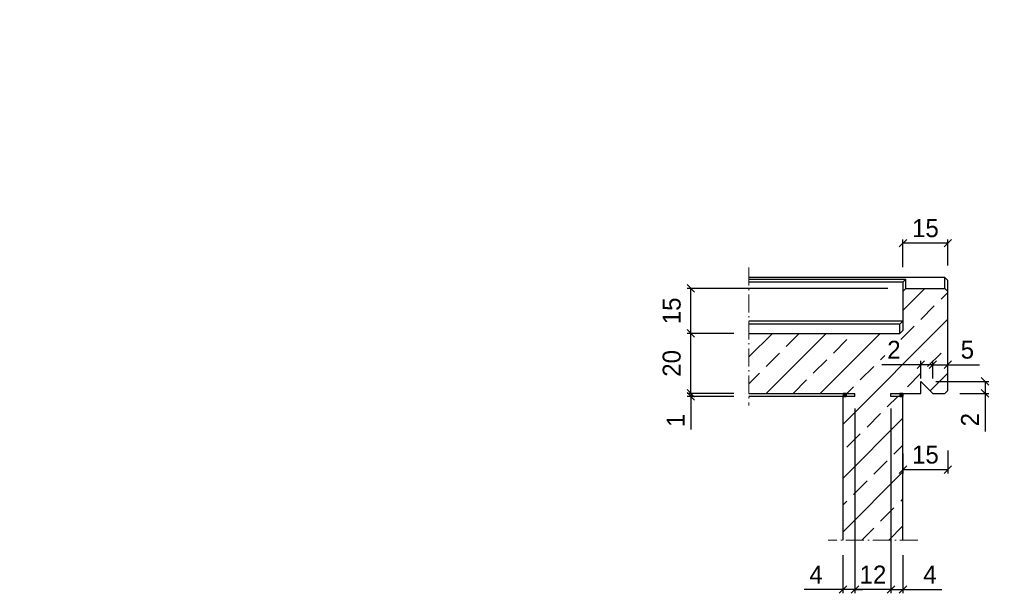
# Model space of a CAD drawing. Header units: millimetres. Extents: x -19424 to 109295, y -11926 to 8715.
# Tile 14 of 38: x 91 to 3377, y -11735 to -9821. Entities that reach past the tile are written whole.
import ezdxf

# ---------------------------------------------------------------- set-up
doc = ezdxf.new("R2010")
doc.units = ezdxf.units.MM
doc.linetypes.add('ACAD_ISO10W100', pattern=[18, 12, -3, 0, -3])
doc.layers.add('Bemaßung', color=7, linetype='Continuous', lineweight=13)
doc.layers.add('Beschriftung', color=7, linetype='Continuous')
doc.styles.add('LBB3.5M1000', font='isocp.shx', dxfattribs={"height": 3.5})
doc.dimstyles.new('DIN', dxfattribs={"dimtxt": 2.5, "dimasz": 2.5, "dimexe": 1.25, "dimexo": 0.625, "dimtad": 1, "dimtih": 1, "dimdec": 4, "dimdsep": 46, "dimlunit": 6, "dimtxsty": 'Standard', "dimcen": 2.5, "dimadec": 0, "dimazin": 0, "dimtfac": 1, "dimtdec": 4, "dimtmove": 0, "dimatfit": 3, "dimfxl": 0, "dimtvp": 1, "dimtolj": 1, "dimtzin": 0, "dimarcsym": 0})

# ---------------------------------------------------------------- blocks, each defined once
blk = doc.blocks.new('_Oblique')
at = {"color": 0, "linetype": 'ByBlock', "lineweight": -2}
blk.add_line((-0.5, -0.5), (0.5, 0.5), dxfattribs=at)
blk = doc.blocks.new('*D140')
at = {"layer": 'Bemaßung', "color": 0, "lineweight": -2, "transparency": 16777216}
for p, q in [((2474.3, -10867.7), (2318, -10867.7)), ((2330.5, -11067.9), (2330.5, -10867.7)), ((2474.3, -11067.9), (2318, -11067.9))]:
    blk.add_line(p, q, dxfattribs=at)
at = {"layer": 'DEFPOINTS', "color": 0, "transparency": 16777216}
for p in [(2330.5, -10867.7), (2524.3, -10867.7), (2524.3, -11067.9)]:
    blk.add_point(p, dxfattribs=at)
at = {"layer": 'Bemaßung', "color": 0, "lineweight": -2, "transparency": 16777216, "xscale": 25, "yscale": 25, "zscale": 25}
for p, rotation in [((2330.5, -10867.7), 90), ((2330.5, -11067.9), 270)]:
    blk.add_blockref('_Oblique', p, dxfattribs=dict(at, rotation=rotation))
at = {"layer": 'Bemaßung', "color": 0, "transparency": 16777216, "insert": (2267, -10967.8), "char_height": 60, "attachment_point": 5, "rotation": 90}
blk.add_mtext('\\A1;20', dxfattribs=at)
blk = doc.blocks.new('*D141')
at = {"layer": 'Bemaßung', "color": 0, "lineweight": -2, "transparency": 16777216}
for p, q in [((2988.4, -10717.6), (2318, -10717.6)), ((2330.5, -10867.7), (2330.5, -10717.6)), ((2474.3, -10867.7), (2318, -10867.7))]:
    blk.add_line(p, q, dxfattribs=at)
at = {"layer": 'DEFPOINTS', "color": 0, "transparency": 16777216}
for p in [(2330.5, -10717.6), (3038.4, -10717.6), (2524.3, -10867.7)]:
    blk.add_point(p, dxfattribs=at)
at = {"layer": 'Bemaßung', "color": 0, "lineweight": -2, "transparency": 16777216, "xscale": 25, "yscale": 25, "zscale": 25}
for p, rotation in [((2330.5, -10717.6), 90), ((2330.5, -10867.7), 270)]:
    blk.add_blockref('_Oblique', p, dxfattribs=dict(at, rotation=rotation))
at = {"layer": 'Bemaßung', "color": 0, "transparency": 16777216, "insert": (2267, -10792.7), "char_height": 60, "attachment_point": 5, "rotation": 90}
blk.add_mtext('\\A1;15', dxfattribs=at)
blk = doc.blocks.new('*D142')
at = {"layer": 'Bemaßung', "color": 0, "lineweight": -2, "transparency": 16777216}
for p, q in [((3038.4, -10647.1), (3038.4, -10554.5)), ((3188.4, -10567), (3038.4, -10567)), ((3188.4, -10641), (3188.4, -10554.5))]:
    blk.add_line(p, q, dxfattribs=at)
at = {"layer": 'DEFPOINTS', "color": 0, "transparency": 16777216}
for p in [(3038.4, -10567), (3038.4, -10697.1), (3188.4, -10691)]:
    blk.add_point(p, dxfattribs=at)
at = {"layer": 'Bemaßung', "color": 0, "lineweight": -2, "transparency": 16777216, "xscale": 25, "yscale": 25, "zscale": 25, "rotation": 180}
blk.add_blockref('_Oblique', (3038.4, -10567), dxfattribs=at)
at = {"layer": 'Bemaßung', "color": 0, "lineweight": -2, "transparency": 16777216, "xscale": 25, "yscale": 25, "zscale": 25}
blk.add_blockref('_Oblique', (3188.4, -10567), dxfattribs=at)
at = {"layer": 'Bemaßung', "color": 0, "transparency": 16777216, "insert": (3113.4, -10517), "char_height": 60, "attachment_point": 5}
blk.add_mtext('\\A1;15', dxfattribs=at)
blk = doc.blocks.new('*D144')
at = {"layer": 'Bemaßung', "color": 0, "lineweight": -2, "transparency": 16777216}
for p, q in [((2998.5, -11118.2), (2998.5, -11734.8)), ((3038.4, -11607), (3038.4, -11734.8)), ((2998.5, -11722.3), (2973.5, -11722.3)), ((2998.5, -11722.3), (3038.4, -11722.3)), ((3038.4, -11722.3), (3168.4, -11722.3))]:
    blk.add_line(p, q, dxfattribs=at)
at = {"layer": 'DEFPOINTS', "color": 0, "transparency": 16777216}
for p in [(2998.5, -11068.2), (3038.4, -11557), (2998.5, -11722.3)]:
    blk.add_point(p, dxfattribs=at)
at = {"layer": 'Bemaßung', "color": 0, "lineweight": -2, "transparency": 16777216, "xscale": 25, "yscale": 25, "zscale": 25}
blk.add_blockref('_Oblique', (2998.5, -11722.3), dxfattribs=at)
at = {"layer": 'Bemaßung', "color": 0, "lineweight": -2, "transparency": 16777216, "xscale": 25, "yscale": 25, "zscale": 25, "rotation": 180}
blk.add_blockref('_Oblique', (3038.4, -11722.3), dxfattribs=at)
at = {"layer": 'Bemaßung', "color": 0, "transparency": 16777216, "insert": (3128.4, -11672.3), "char_height": 60, "attachment_point": 5}
blk.add_mtext('\\A1;4', dxfattribs=at)
blk = doc.blocks.new('*D143')
at = {"layer": 'Bemaßung', "color": 0, "lineweight": -2, "transparency": 16777216}
for p, q in [((2878.4, -11118.2), (2878.4, -11734.8)), ((2838.4, -11607), (2838.4, -11734.8)), ((2838.4, -11722.3), (2708.4, -11722.3)), ((2878.4, -11722.3), (2838.4, -11722.3)), ((2878.4, -11722.3), (2903.4, -11722.3))]:
    blk.add_line(p, q, dxfattribs=at)
at = {"layer": 'DEFPOINTS', "color": 0, "transparency": 16777216}
for p in [(2878.4, -11068.2), (2838.4, -11557), (2878.4, -11722.3)]:
    blk.add_point(p, dxfattribs=at)
at = {"layer": 'Bemaßung', "color": 0, "lineweight": -2, "transparency": 16777216, "xscale": 25, "yscale": 25, "zscale": 25}
blk.add_blockref('_Oblique', (2838.4, -11722.3), dxfattribs=at)
at = {"layer": 'Bemaßung', "color": 0, "lineweight": -2, "transparency": 16777216, "xscale": 25, "yscale": 25, "zscale": 25, "rotation": 180}
blk.add_blockref('_Oblique', (2878.4, -11722.3), dxfattribs=at)
at = {"layer": 'Bemaßung', "color": 0, "transparency": 16777216, "insert": (2748.4, -11672.3), "char_height": 60, "attachment_point": 5}
blk.add_mtext('\\A1;4', dxfattribs=at)
blk = doc.blocks.new('*D145')
at = {"layer": 'Bemaßung', "color": 0, "lineweight": -2, "transparency": 16777216}
for p, q in [((2878.4, -11122.1), (2878.4, -11734.8)), ((2998.5, -11118.2), (2998.5, -11734.8)), ((2998.5, -11722.3), (2878.4, -11722.3))]:
    blk.add_line(p, q, dxfattribs=at)
at = {"layer": 'DEFPOINTS', "color": 0, "transparency": 16777216}
for p in [(2998.5, -11068.2), (2878.4, -11072.1), (2878.4, -11722.3)]:
    blk.add_point(p, dxfattribs=at)
at = {"layer": 'Bemaßung', "color": 0, "lineweight": -2, "transparency": 16777216, "xscale": 25, "yscale": 25, "zscale": 25, "rotation": 180}
blk.add_blockref('_Oblique', (2878.4, -11722.3), dxfattribs=at)
at = {"layer": 'Bemaßung', "color": 0, "lineweight": -2, "transparency": 16777216, "xscale": 25, "yscale": 25, "zscale": 25}
blk.add_blockref('_Oblique', (2998.5, -11722.3), dxfattribs=at)
at = {"layer": 'Bemaßung', "color": 0, "transparency": 16777216, "insert": (2938.4, -11672.3), "char_height": 60, "attachment_point": 5}
blk.add_mtext('\\A1;12', dxfattribs=at)
blk = doc.blocks.new('*D146')
at = {"layer": 'Bemaßung', "color": 0, "lineweight": -2, "transparency": 16777216}
for p, q in [((2474.3, -11067.9), (2318, -11067.9)), ((2330.5, -11067.9), (2330.5, -11042.9)), ((2330.5, -11067.9), (2330.5, -11077.9)), ((2474.3, -11077.9), (2318, -11077.9)), ((2330.5, -11077.9), (2330.5, -11187.9))]:
    blk.add_line(p, q, dxfattribs=at)
at = {"layer": 'DEFPOINTS', "color": 0, "transparency": 16777216}
for p in [(2330.5, -11067.9), (2524.3, -11067.9), (2524.3, -11077.9)]:
    blk.add_point(p, dxfattribs=at)
at = {"layer": 'Bemaßung', "color": 0, "lineweight": -2, "transparency": 16777216, "xscale": 25, "yscale": 25, "zscale": 25}
for p, rotation in [((2330.5, -11067.9), 270), ((2330.5, -11077.9), 90)]:
    blk.add_blockref('_Oblique', p, dxfattribs=dict(at, rotation=rotation))
at = {"layer": 'Bemaßung', "color": 0, "transparency": 16777216, "insert": (2280.5, -11157.9), "char_height": 60, "attachment_point": 5, "rotation": 90}
blk.add_mtext('\\A1;1', dxfattribs=at)
blk = doc.blocks.new('*D147')
at = {"layer": 'Bemaßung', "color": 0, "lineweight": -2, "transparency": 16777216}
for p, q in [((3038.4, -11267.9), (3038.4, -11334.8)), ((3188.4, -11257.9), (3188.4, -11334.8)), ((3038.4, -11322.3), (3188.4, -11322.3))]:
    blk.add_line(p, q, dxfattribs=at)
at = {"layer": 'DEFPOINTS', "color": 0, "transparency": 16777216}
for p in [(3038.4, -11067.9), (3188.4, -11057.9), (3188.4, -11322.3)]:
    blk.add_point(p, dxfattribs=at)
at = {"layer": 'Bemaßung', "color": 0, "lineweight": -2, "transparency": 16777216, "xscale": 25, "yscale": 25, "zscale": 25, "rotation": 180}
blk.add_blockref('_Oblique', (3038.4, -11322.3), dxfattribs=at)
at = {"layer": 'Bemaßung', "color": 0, "lineweight": -2, "transparency": 16777216, "xscale": 25, "yscale": 25, "zscale": 25}
blk.add_blockref('_Oblique', (3188.4, -11322.3), dxfattribs=at)
at = {"layer": 'Bemaßung', "color": 0, "transparency": 16777216, "insert": (3113.4, -11272.3), "char_height": 60, "attachment_point": 5}
blk.add_mtext('\\A1;15', dxfattribs=at)
blk = doc.blocks.new('*D148')
at = {"layer": 'Bemaßung', "color": 0, "lineweight": -2, "transparency": 16777216}
for p, q in [((3138.4, -11017.9), (3138.4, -10959.8)), ((3138.4, -10972.3), (3188.4, -10972.3)), ((3188.4, -11007.9), (3188.4, -10959.8)), ((3188.4, -10972.3), (3293.4, -10972.3))]:
    blk.add_line(p, q, dxfattribs=at)
at = {"layer": 'DEFPOINTS', "color": 0, "transparency": 16777216}
for p in [(3138.4, -10972.3), (3138.4, -11067.9), (3188.4, -11057.9)]:
    blk.add_point(p, dxfattribs=at)
at = {"layer": 'Bemaßung', "color": 0, "lineweight": -2, "transparency": 16777216, "xscale": 25, "yscale": 25, "zscale": 25, "rotation": 180}
blk.add_blockref('_Oblique', (3138.4, -10972.3), dxfattribs=at)
at = {"layer": 'Bemaßung', "color": 0, "lineweight": -2, "transparency": 16777216, "xscale": 25, "yscale": 25, "zscale": 25}
blk.add_blockref('_Oblique', (3188.4, -10972.3), dxfattribs=at)
at = {"layer": 'Bemaßung', "color": 0, "transparency": 16777216, "insert": (3253.4, -10922.3), "char_height": 60, "attachment_point": 5}
blk.add_mtext('\\A1;5', dxfattribs=at)
blk = doc.blocks.new('*D149')
at = {"layer": 'Bemaßung', "color": 0, "lineweight": -2, "transparency": 16777216}
for p, q in [((3098.4, -10972.3), (2968.4, -10972.3)), ((3098.4, -11017.9), (3098.4, -10959.8)), ((3138.4, -10972.3), (3098.4, -10972.3)), ((3138.4, -11017.9), (3138.4, -10959.8)), ((3138.4, -10972.3), (3163.4, -10972.3))]:
    blk.add_line(p, q, dxfattribs=at)
at = {"layer": 'DEFPOINTS', "color": 0, "transparency": 16777216}
for p in [(3098.4, -10972.3), (3098.4, -11067.9), (3138.4, -11067.9)]:
    blk.add_point(p, dxfattribs=at)
at = {"layer": 'Bemaßung', "color": 0, "lineweight": -2, "transparency": 16777216, "xscale": 25, "yscale": 25, "zscale": 25}
blk.add_blockref('_Oblique', (3098.4, -10972.3), dxfattribs=at)
at = {"layer": 'Bemaßung', "color": 0, "lineweight": -2, "transparency": 16777216, "xscale": 25, "yscale": 25, "zscale": 25, "rotation": 180}
blk.add_blockref('_Oblique', (3138.4, -10972.3), dxfattribs=at)
at = {"layer": 'Bemaßung', "color": 0, "transparency": 16777216, "insert": (3008.4, -10922.3), "char_height": 60, "attachment_point": 5}
blk.add_mtext('\\A1;2', dxfattribs=at)
blk = doc.blocks.new('*D181')
at = {"layer": 'Bemaßung', "color": 0, "lineweight": -2, "transparency": 16777216}
for p, q in [((3148.4, -11027.9), (3324.8, -11027.9)), ((3312.3, -11027.9), (3312.3, -11067.9)), ((3228.4, -11067.9), (3324.8, -11067.9)), ((3312.3, -11067.9), (3312.3, -11195.5))]:
    blk.add_line(p, q, dxfattribs=at)
at = {"layer": 'DEFPOINTS', "color": 0, "transparency": 16777216}
for p in [(3098.4, -11027.9), (3312.3, -11027.9), (3178.4, -11067.9)]:
    blk.add_point(p, dxfattribs=at)
at = {"layer": 'Bemaßung', "color": 0, "lineweight": -2, "transparency": 16777216, "xscale": 25, "yscale": 25, "zscale": 25}
for p, rotation in [((3312.3, -11027.9), 90), ((3312.3, -11067.9), 270)]:
    blk.add_blockref('_Oblique', p, dxfattribs=dict(at, rotation=rotation))
at = {"layer": 'Bemaßung', "color": 0, "transparency": 16777216, "insert": (3262.3, -11155.5), "char_height": 60, "attachment_point": 5, "rotation": 90}
blk.add_mtext('\\A1;2', dxfattribs=at)

msp = doc.modelspace()

# ---------------------------------------------------------------- hatches: boundary and pattern name
h = msp.add_hatch(color=256)
h.dxf.hatch_style = 1
h.paths.add_polyline_path([(2848.446, -11067.862), (2838.446, -11067.862), (2838.446, -11077.862), (2848.446, -11077.862)])
h = msp.add_hatch(color=256)
h.dxf.hatch_style = 1
h.paths.add_polyline_path([(3038.446, -11067.862), (3028.446, -11067.862), (3028.446, -11077.862), (3038.446, -11077.862)])
at = {"layer": 'Bemaßung', "lineweight": 13}
h = msp.add_hatch(dxfattribs=at)
h.set_pattern_fill('ANSI33', color=252, scale=20)
h.paths.add_polyline_path([(2524.305, -10867.708), (2524.305, -11067.862), (2878.446, -11067.862), (2878.446, -11077.862), (2838.446, -11077.862), (2838.446, -11557.003), (3038.446, -11557.003), (3038.446, -11077.862), (2998.446, -11077.862), (2998.446, -11067.862), (3098.446, -11067.862), (3098.446, -11027.862), (3138.446, -11067.862), (3178.446, -11067.862), (3188.446, -11057.862), (3188.446, -10727.648), (3178.446, -10717.648), (3048.446, -10717.648), (3038.446, -10727.648), (3038.446, -10857.708), (3028.446, -10867.708)])
h.paths.add_polyline_path([(2977.447, -10923.447), (2978.503, -10914.385), (2980.578, -10905.789), (2983.602, -10897.951), (2987.472, -10891.138), (2992.056, -10885.583), (2997.198, -10881.474), (3002.723, -10878.951), (3008.443, -10878.1), (3014.163, -10878.951), (3019.688, -10881.474), (3024.831, -10885.583), (3029.415, -10891.138), (3033.285, -10897.951), (3036.309, -10905.789), (3038.384, -10914.385), (3039.439, -10923.447), (3039.439, -10932.666), (3038.384, -10941.728), (3036.309, -10950.324), (3033.285, -10958.162), (3029.415, -10964.975), (3024.831, -10970.53), (3019.688, -10974.639), (3014.163, -10977.162), (3008.443, -10978.013), (3002.723, -10977.162), (2997.198, -10974.639), (2992.056, -10970.53), (2987.472, -10964.975), (2983.602, -10958.162), (2980.578, -10950.324), (2978.503, -10941.728), (2977.447, -10932.666)])

# ---------------------------------------------------------------- linework, layer by layer
at = {"linetype": 'ACAD_ISO10W100', "lineweight": 13, "ltscale": 5}
for p, q in [((2524.305, -10647.607), (2524.305, -11107.794)), ((3088.446, -11557.003), (2788.446, -11557.003))]:
    msp.add_line(p, q, dxfattribs=at)
for p, q in [((3178.446, -10680.992), (2524.305, -10680.992)), ((2524.305, -10686.8), (3048.446, -10686.8)), ((3038.446, -10697.117), (2524.305, -10697.117)), ((3048.446, -10686.8), (3038.446, -10697.117)), ((3038.446, -10697.117), (3038.446, -10857.708)), ((3048.446, -10717.648), (3048.446, -10686.8)), ((3188.446, -10690.992), (3178.446, -10680.992)), ((3178.446, -10717.648), (3178.446, -10680.992)), ((3188.446, -11057.862), (3188.446, -10690.992)), ((3048.446, -10717.648), (3038.446, -10727.648)), ((3048.446, -10717.648), (3178.446, -10717.648)), ((3188.446, -10727.648), (3178.446, -10717.648)), ((3038.446, -10827.185), (2524.305, -10827.185)), ((3028.446, -10837.502), (2524.305, -10837.502)), ((3028.446, -10837.502), (3038.446, -10827.185)), ((3028.446, -10867.708), (3028.446, -10837.502)), ((2524.305, -10867.708), (3028.446, -10867.708)), ((3038.446, -10857.708), (3028.446, -10867.708)), ((3098.446, -11067.862), (3098.446, -11027.862)), ((3098.446, -11027.862), (3138.446, -11067.862)), ((2524.305, -11067.862), (2878.446, -11067.862)), ((2848.446, -11067.862), (2848.446, -11077.862)), ((2878.446, -11077.862), (2878.446, -11067.862)), ((2998.446, -11067.862), (3038.446, -11067.862)), ((2998.446, -11077.862), (2998.446, -11067.862)), ((3038.446, -11067.862), (3038.446, -11077.862)), ((3038.446, -11067.862), (3098.446, -11067.862)), ((3138.446, -11067.862), (3178.446, -11067.862)), ((3188.446, -11057.862), (3178.446, -11067.862)), ((2838.446, -11557.003), (2838.446, -11077.862))]:
    msp.add_line(p, q)
for points in [[(2838.446, -11077.862), (2848.446, -11077.862), (2848.446, -11067.862), (2838.446, -11067.862)], [(3028.446, -11077.862), (3038.446, -11077.862), (3038.446, -11067.862), (3028.446, -11067.862)]]:
    msp.add_lwpolyline(points, close=True)
for points in [[(2878.446, -11077.862), (2524.305, -11077.862)], [(3038.446, -11557.003), (3038.446, -11077.862), (2998.446, -11077.862)]]:
    msp.add_lwpolyline(points)

# ---------------------------------------------------------------- texts
at = {"layer": 'Beschriftung', "insert": (-6365.958, -9896.265), "char_height": 150, "width": 1682.94636, "attachment_point": 1, "style": 'LBB3.5M1000', "bg_fill": 2}
msp.add_mtext('\\pi387.94;{\\fArial|b1|i0|c0|p34;SECTION\\L\\P\\pi383.65;\\fArial|b1|i1|c0|p34;\\lSCHNITT}', dxfattribs=at)

# ---------------------------------------------------------------- dimensions: what is measured, and where the dimension line sits
at = {"layer": 'Bemaßung'}
for base, p1, p2, text, override, picture, middle in [((3038.446, -10567.027), (3188.446, -10690.992), (3038.446, -10697.117), '15', {"dimscale": 10, "dimtxt": 6, "dimexo": 5, "dimgap": 2, "dimdec": 2, "dimblk1": 'Oblique', "dimblk2": 'Oblique', "dimsah": 1, "dimtdec": 2, "dimtmove": 2}, '*D142', (3113.446, -10517.027)), ((3098.446, -10972.277), (3138.446, -11067.862), (3098.446, -11067.862), '2', {"dimscale": 10, "dimtxt": 6, "dimexo": 5, "dimgap": 2, "dimdec": 2, "dimblk1": 'Oblique', "dimblk2": 'Oblique', "dimsah": 1, "dimtdec": 2}, '*D149', (3008.446, -10922.277)), ((2878.425, -11722.27), (2998.466, -11068.191), (2878.425, -11072.064), '12', {"dimscale": 10, "dimtxt": 6, "dimexo": 5, "dimgap": 2, "dimdec": 2, "dimblk1": 'Oblique', "dimblk2": 'Oblique', "dimsah": 1, "dimtdec": 2}, '*D145', (2938.445, -11672.27)), ((3188.446, -11322.294), (3038.446, -11067.862), (3188.446, -11057.862), '15', {"dimscale": 10, "dimtxt": 6, "dimexo": 20, "dimgap": 2, "dimdec": 2, "dimblk1": 'Oblique', "dimblk2": 'Oblique', "dimsah": 1, "dimtdec": 2, "dimtmove": 2}, '*D147', (3113.446, -11272.294))]:
    dim = msp.add_linear_dim(base=base, p1=p1, p2=p2, text=text, dimstyle='DIN', override=override, dxfattribs=at)
    dim.commit()
    dim.dimension.update_dxf_attribs({"geometry": picture, "text_midpoint": middle})
for base, p1, p2, angle, text, override, picture, middle in [((2330.524, -10717.648), (2524.305, -10867.708), (3038.446, -10717.648), 90, '15', {"dimscale": 10, "dimtxt": 6, "dimexo": 5, "dimgap": 2, "dimdec": 2, "dimblk1": 'Oblique', "dimblk2": 'Oblique', "dimsah": 1, "dimtdec": 2, "dimtmove": 2}, '*D141', (2266.981, -10792.678)), ((2330.524, -10867.708), (2524.305, -11067.862), (2524.305, -10867.708), 90, '20', {"dimscale": 10, "dimtxt": 6, "dimexo": 5, "dimgap": 2, "dimdec": 2, "dimblk1": 'Oblique', "dimblk2": 'Oblique', "dimsah": 1, "dimtdec": 2, "dimtmove": 2}, '*D140', (2267.046, -10967.785)), ((3312.337, -11027.862), (3178.446, -11067.862), (3098.446, -11027.862), 90, '2', {"dimscale": 10, "dimtxt": 6, "dimexo": 5, "dimgap": 2, "dimdec": 2, "dimblk1": 'Oblique', "dimblk2": 'Oblique', "dimsah": 1, "dimtdec": 2}, '*D181', (3312.337, -11155.519)), ((2330.524, -11067.862), (2524.305, -11077.862), (2524.305, -11067.862), 90, '1', {"dimscale": 10, "dimtxt": 6, "dimexo": 5, "dimgap": 2, "dimdec": 2, "dimblk1": 'Oblique', "dimblk2": 'Oblique', "dimsah": 1, "dimtdec": 2}, '*D146', (2330.524, -11157.862)), ((2878.426, -11722.27), (2838.446, -11557.003), (2878.426, -11068.191), 180, '4', {"dimscale": 10, "dimtxt": 6, "dimexo": 5, "dimgap": 2, "dimdec": 2, "dimblk1": 'Oblique', "dimblk2": 'Oblique', "dimsah": 1, "dimtdec": 2}, '*D143', (2748.446, -11722.27))]:
    dim = msp.add_linear_dim(base=base, p1=p1, p2=p2, angle=angle, text=text, dimstyle='DIN', override=override, dxfattribs=at)
    dim.commit()
    dim.dimension.update_dxf_attribs({"geometry": picture, "text_midpoint": middle, "dimtype": 160})
for base, p1, p2, text, picture, middle in [((3138.446, -10972.277), (3188.446, -11057.862), (3138.446, -11067.862), '5', '*D148', (3253.446, -10972.277)), ((2998.466, -11722.27), (3038.446, -11557.003), (2998.466, -11068.191), '4', '*D144', (3128.446, -11722.27))]:
    dim = msp.add_linear_dim(base=base, p1=p1, p2=p2, text=text, dimstyle='DIN', override={"dimscale": 10, "dimtxt": 6, "dimexo": 5, "dimgap": 2, "dimdec": 2, "dimblk1": 'Oblique', "dimblk2": 'Oblique', "dimsah": 1, "dimtdec": 2}, dxfattribs=at)
    dim.commit()
    dim.dimension.update_dxf_attribs({"geometry": picture, "text_midpoint": middle, "dimtype": 160})

doc.saveas('drawing.dxf')
